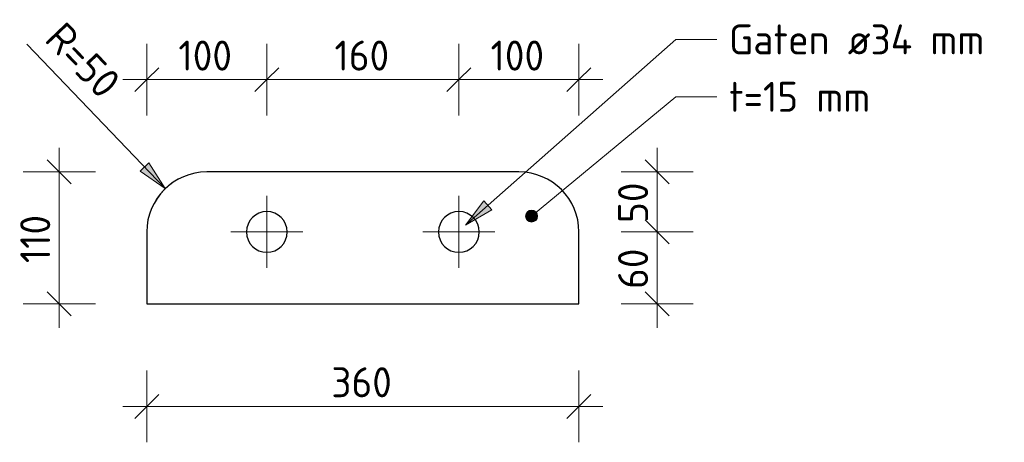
# Model space of a CAD drawing. Header units: millimetres. Extents: x -238433 to -217132, y -48109 to 138642.
# Tile 8 of 14: x -238433 to -237613, y 135852 to 136205. Entities that reach past the tile are written whole.
import ezdxf

# ---------------------------------------------------------------- set-up
doc = ezdxf.new("R2010")
doc.units = ezdxf.units.MM
for name, color, linetype, lineweight in [('N-CO-BC-BETONVORM-G', 50, 'Continuous', 25), ('N-CO-SC-STAALVORM-G', 10, 'Continuous', 25), ('X-XX-AL-CONSTRUCTIELIJN-G-1', 7, 'Continuous', 18), ('X-XX-AL-M', 7, 'Continuous', 18), ('X-XX-AL-M-10', 7, 'Continuous', 18), ('X-XX-AL-T25-1', 250, 'Continuous', 13), ('X-XX-AL-T25-2', 7, 'Continuous', 13)]:
    doc.layers.add(name, color=color, linetype=linetype, lineweight=lineweight)
doc.styles.add('NLCS-ISO', font='NLCS-ISO.ttf', dxfattribs={"height": 25})
doc.dimstyles.new('2_5_NLCS_diagonal', dxfattribs={"dimscale": 304.8, "dimtxt": 25.068874, "dimasz": 0.065617, "dimexe": 0.098425, "dimexo": 0.0625, "dimgap": 0, "dimtad": 1, "dimdec": 0, "dimzin": 0, "dimdsep": 46, "dimtxsty": 'NLCS-ISO', "dimblk1": 'OBLIQUE', "dimblk2": 'OBLIQUE', "dimsah": 1, "dimcen": 0.09, "dimdle": 0.065617, "dimazin": 0, "dimtfac": 1, "dimtdec": 4, "dimtix": 1, "dimtmove": 0, "dimatfit": 3, "dimfxl": 0.098425, "dimfxlon": 1, "dimtvp": 1, "dimtolj": 1, "dimtzin": 0, "dimarcsym": 2})
doc.dimstyles.new('2_5mm_NLCS_arrow_fill', dxfattribs={"dimscale": 304.8, "dimtxt": 25.068874, "dimasz": 0.082021, "dimexe": 0.07874, "dimexo": 0, "dimgap": 0.016404, "dimtad": 1, "dimjust": 3, "dimdec": 0, "dimzin": 0, "dimdsep": 46, "dimtxsty": 'NLCS-ISO', "dimsah": 1, "dimcen": 0.09, "dimazin": 0, "dimtfac": 1, "dimtdec": 4, "dimtix": 1, "dimtmove": 0, "dimatfit": 2, "dimfxl": 1, "dimtvp": 1, "dimtolj": 1, "dimtzin": 0, "dimarcsym": 2})

# ---------------------------------------------------------------- blocks, each defined once
blk = doc.blocks.new('GM_type3 - GM_type3-3483063-Detail type 3 _8 x uitvoeren_')
at = {"layer": 'N-CO-SC-STAALVORM-G'}
for p, q in [((-238017.34, 136077.79), (-238277.34, 136077.79)), ((-238327.34, 136027.79), (-238327.34, 135967.79)), ((-237967.34, 135967.79), (-237967.34, 136027.79)), ((-238327.34, 135967.79), (-237967.34, 135967.79))]:
    blk.add_line(p, q, dxfattribs=at)
for centre, radius, start, end in [((-238277.34, 136027.79), 50, 90, 180), ((-238017.34, 136027.79), 50, 0, 90), ((-238227.34, 136027.79), 17, 90, 270), ((-238227.34, 136027.79), 17, 270, 90), ((-238067.34, 136027.79), 17, 90, 270), ((-238067.34, 136027.79), 17, 270, 90)]:
    blk.add_arc(centre, radius, start, end, dxfattribs=at)
blk = doc.blocks.new('DIMBLOCK1-Detail type 3 _8 x uitvoeren_')
at = {"layer": 'X-XX-AL-M-10'}
blk.add_hatch(color=256, dxfattribs=at).paths.add_polyline_path([(-238311.92, 136063.9), (-238325.6, 136085.42), (-238332.83, 136078.5)], flags=0)
for p, q in [((-238427.2, 136184.26), (-238311.92, 136063.9)), ((-238325.6, 136085.42), (-238332.83, 136078.5)), ((-238311.92, 136063.9), (-238325.6, 136085.42)), ((-238332.83, 136078.5), (-238311.92, 136063.9))]:
    blk.add_line(p, q, dxfattribs=at)
blk.add_arc((-238277.34, 136027.79), 50, 106.26342, 161.26737, dxfattribs=at)
at = {"layer": 'X-XX-AL-M-10', "color": 0, "insert": (-238395.5, 136204.8), "char_height": 25, "width": 86.8424, "attachment_point": 1, "rotation": 313.7654, "line_spacing_factor": 1.135194, "style": 'NLCS-ISO'}
blk.add_mtext('R=50', dxfattribs=at)
blk = doc.blocks.new('DIMBLOCK2-Detail type 3 _8 x uitvoeren_')
at = {"layer": 'X-XX-AL-M-10'}
for p, q in [((-238327.34, 136124.77), (-238327.34, 136184.77)), ((-238227.34, 136124.77), (-238227.34, 136184.77)), ((-238327.34, 136154.77), (-238317.34, 136164.77)), ((-238227.34, 136154.77), (-238217.34, 136164.77)), ((-238347.34, 136154.77), (-238227.34, 136154.77)), ((-238327.34, 136154.77), (-238337.34, 136144.77)), ((-238327.34, 136154.77), (-238327.34, 136124.77)), ((-238227.34, 136154.77), (-238237.34, 136144.77)), ((-238227.34, 136154.77), (-238227.34, 136124.77))]:
    blk.add_line(p, q, dxfattribs=at)
at = {"layer": 'X-XX-AL-M-10', "color": 0, "insert": (-238300.99, 136187.34), "char_height": 25, "width": 56.7597, "attachment_point": 1, "line_spacing_factor": 1.135194, "style": 'NLCS-ISO'}
blk.add_mtext('100', dxfattribs=at)
blk = doc.blocks.new('_Oblique')
at = {"color": 0, "linetype": 'ByBlock', "lineweight": -2}
blk.add_line((-0.5, -0.5), (0.5, 0.5), dxfattribs=at)
blk = doc.blocks.new('DIMBLOCK3-Detail type 3 _8 x uitvoeren_')
at = {"layer": 'X-XX-AL-M-10'}
for p, q in [((-238227.34, 136124.77), (-238227.34, 136184.77)), ((-238067.34, 136124.77), (-238067.34, 136184.77)), ((-238227.34, 136154.77), (-238217.34, 136164.77)), ((-238067.34, 136154.77), (-238057.34, 136164.77)), ((-238227.34, 136154.77), (-238237.34, 136144.77)), ((-238227.34, 136154.77), (-238067.34, 136154.77)), ((-238227.34, 136154.77), (-238227.34, 136124.77)), ((-238067.34, 136154.77), (-238077.34, 136144.77)), ((-238067.34, 136154.77), (-238067.34, 136124.77))]:
    blk.add_line(p, q, dxfattribs=at)
at = {"layer": 'X-XX-AL-M-10', "color": 0, "insert": (-238170.99, 136187.34), "char_height": 25, "width": 56.7597, "attachment_point": 1, "line_spacing_factor": 1.135194, "style": 'NLCS-ISO'}
blk.add_mtext('160', dxfattribs=at)
blk = doc.blocks.new('DIMBLOCK4-Detail type 3 _8 x uitvoeren_')
at = {"layer": 'X-XX-AL-M-10'}
for p, q in [((-238067.34, 136124.77), (-238067.34, 136184.77)), ((-237967.34, 136124.77), (-237967.34, 136184.77)), ((-238067.34, 136154.77), (-238057.34, 136164.77)), ((-237967.34, 136154.77), (-237957.34, 136164.77)), ((-238067.34, 136154.77), (-238077.34, 136144.77)), ((-238067.34, 136154.77), (-237947.34, 136154.77)), ((-238067.34, 136154.77), (-238067.34, 136124.77)), ((-237967.34, 136154.77), (-237977.34, 136144.77)), ((-237967.34, 136154.77), (-237967.34, 136124.77))]:
    blk.add_line(p, q, dxfattribs=at)
at = {"layer": 'X-XX-AL-M-10', "color": 0, "insert": (-238040.99, 136187.34), "char_height": 25, "width": 56.7597, "attachment_point": 1, "line_spacing_factor": 1.135194, "style": 'NLCS-ISO'}
blk.add_mtext('100', dxfattribs=at)
blk = doc.blocks.new('DIMBLOCK5-Detail type 3 _8 x uitvoeren_')
at = {"layer": 'X-XX-AL-M-10'}
for p, q in [((-238327.34, 135912.35), (-238327.34, 135852.35)), ((-238327.34, 135882.35), (-238327.34, 135912.35)), ((-237967.34, 135912.35), (-237967.34, 135852.35)), ((-237967.34, 135882.35), (-237967.34, 135912.35)), ((-238327.34, 135882.35), (-238317.34, 135892.35)), ((-237967.34, 135882.35), (-237957.34, 135892.35)), ((-238347.34, 135882.35), (-237947.34, 135882.35)), ((-238327.34, 135882.35), (-238337.34, 135872.35)), ((-237967.34, 135882.35), (-237977.34, 135872.35))]:
    blk.add_line(p, q, dxfattribs=at)
at = {"layer": 'X-XX-AL-M-10', "color": 0, "insert": (-238173.59, 135914.92), "char_height": 25, "width": 63.0033, "attachment_point": 1, "line_spacing_factor": 1.135194, "style": 'NLCS-ISO'}
blk.add_mtext('360', dxfattribs=at)
blk = doc.blocks.new('DIMBLOCK6-Detail type 3 _8 x uitvoeren_')
at = {"layer": 'X-XX-AL-M-10'}
for p, q in [((-238400.18, 136097.79), (-238400.18, 135947.79)), ((-238400.18, 136077.79), (-238410.18, 136087.79)), ((-238370.18, 136077.79), (-238430.18, 136077.79)), ((-238400.18, 136077.79), (-238390.18, 136067.79)), ((-238400.18, 136077.79), (-238370.18, 136077.79)), ((-238400.18, 135967.79), (-238410.18, 135977.79)), ((-238370.18, 135967.79), (-238430.18, 135967.79)), ((-238400.18, 135967.79), (-238390.18, 135957.79)), ((-238400.18, 135967.79), (-238370.18, 135967.79))]:
    blk.add_line(p, q, dxfattribs=at)
at = {"layer": 'X-XX-AL-M-10', "color": 0, "insert": (-238432.75, 136001.75), "char_height": 25, "width": 50.5161, "attachment_point": 1, "rotation": 90, "line_spacing_factor": 1.135194, "style": 'NLCS-ISO'}
blk.add_mtext('110', dxfattribs=at)
blk = doc.blocks.new('DIMBLOCK7-Detail type 3 _8 x uitvoeren_')
at = {"layer": 'X-XX-AL-M-10'}
for p, q in [((-237902.18, 136097.79), (-237902.18, 136027.79)), ((-237902.18, 136077.79), (-237912.18, 136087.79)), ((-237932.18, 136077.79), (-237872.18, 136077.79)), ((-237902.18, 136077.79), (-237932.18, 136077.79)), ((-237902.18, 136077.79), (-237892.18, 136067.79)), ((-237902.18, 136027.79), (-237912.18, 136037.79)), ((-237932.18, 136027.79), (-237872.18, 136027.79)), ((-237902.18, 136027.79), (-237932.18, 136027.79)), ((-237902.18, 136027.79), (-237892.18, 136017.79))]:
    blk.add_line(p, q, dxfattribs=at)
at = {"layer": 'X-XX-AL-M-10', "color": 0, "insert": (-237934.75, 136035.29), "char_height": 25, "width": 42.0022, "attachment_point": 1, "rotation": 90, "line_spacing_factor": 1.135194, "style": 'NLCS-ISO'}
blk.add_mtext('50', dxfattribs=at)
blk = doc.blocks.new('DIMBLOCK8-Detail type 3 _8 x uitvoeren_')
at = {"layer": 'X-XX-AL-M-10'}
for p, q in [((-237902.18, 136027.79), (-237912.18, 136037.79)), ((-237932.18, 136027.79), (-237872.18, 136027.79)), ((-237902.18, 136027.79), (-237932.18, 136027.79)), ((-237902.18, 136027.79), (-237902.18, 135947.79)), ((-237902.18, 136027.79), (-237892.18, 136017.79)), ((-237902.18, 135967.79), (-237912.18, 135977.79)), ((-237932.18, 135967.79), (-237872.18, 135967.79)), ((-237902.18, 135967.79), (-237932.18, 135967.79)), ((-237902.18, 135967.79), (-237892.18, 135957.79))]:
    blk.add_line(p, q, dxfattribs=at)
at = {"layer": 'X-XX-AL-M-10', "color": 0, "insert": (-237934.75, 135980.29), "char_height": 25, "width": 42.0022, "attachment_point": 1, "rotation": 90, "line_spacing_factor": 1.135194, "style": 'NLCS-ISO'}
blk.add_mtext('60', dxfattribs=at)

msp = doc.modelspace()

# ---------------------------------------------------------------- hatches: boundary and pattern name
at = {"layer": 'X-XX-AL-T25-1'}
msp.add_hatch(color=256, dxfattribs=at).paths.add_polyline_path([(-238061.89, 136033.46), (-238039.84, 136046.27), (-238046.47, 136053.76)], flags=0)
h = msp.add_hatch(color=256, dxfattribs=at)
edge = h.paths.add_edge_path(flags=0)
edge.add_arc((-238006.79, 136040.98), 5, 0, 360)

# ---------------------------------------------------------------- linework, layer by layer
at = {"layer": 'X-XX-AL-CONSTRUCTIELIJN-G-1'}
for p, q in [((-238227.34, 136057.79), (-238227.34, 135997.79)), ((-238067.34, 136057.79), (-238067.34, 135997.79)), ((-238257.34, 136027.79), (-238197.34, 136027.79)), ((-238097.34, 136027.79), (-238037.34, 136027.79))]:
    msp.add_line(p, q, dxfattribs=at)
at = {"layer": 'X-XX-AL-T25-1'}
for p, q in [((-238061.89, 136033.46), (-237886.64, 136188.33)), ((-237886.64, 136188.33), (-237852.35, 136188.33)), ((-238006.79, 136040.98), (-237886.64, 136140.48)), ((-237886.64, 136140.48), (-237852.35, 136140.48)), ((-238046.47, 136053.76), (-238061.89, 136033.46)), ((-238039.84, 136046.27), (-238046.47, 136053.76)), ((-238061.89, 136033.46), (-238039.84, 136046.27))]:
    msp.add_line(p, q, dxfattribs=at)
msp.add_circle((-238006.79, 136040.98), 5, dxfattribs=at)

# ---------------------------------------------------------------- block references
at = {"layer": 'N-CO-BC-BETONVORM-G'}
msp.add_blockref('GM_type3 - GM_type3-3483063-Detail type 3 _8 x uitvoeren_', (0, 0), dxfattribs=at)

# ---------------------------------------------------------------- texts
at = {"layer": 'X-XX-AL-T25-2', "char_height": 25, "attachment_point": 1, "style": 'NLCS-ISO'}
for s, insert, width in [('Gaten ø34 mm', (-237842.35, 136200.83), 271.7721), ('t=15 mm', (-237842.35, 136152.98), 149.9156)]:
    msp.add_mtext(s, dxfattribs=dict(at, insert=insert, width=width))

# ---------------------------------------------------------------- dimensions: what is measured, and where the dimension line sits
at = {"layer": 'X-XX-AL-M'}
dim = msp.add_radius_dim(center=(-238277.34, 136027.79), mpoint=(-238311.92, 136063.9), dimstyle='2_5mm_NLCS_arrow_fill', override={"dimpost": 'R=<>', "dimtix": 0, "dimtofl": 0, "dimatfit": 3}, dxfattribs=at)
dim.commit()
dim.dimension.update_dxf_attribs({"geometry": 'DIMBLOCK1-Detail type 3 _8 x uitvoeren_', "text_midpoint": (-238427.2, 136184.26), "dimtype": 164})
for base, p1, p2, override, picture, middle in [((-238227.34, 136154.77), (-238327.34, 136124.77), (-238227.34, 136124.77), {"dimpost": '<>', "dimfxl": 100}, 'DIMBLOCK2-Detail type 3 _8 x uitvoeren_', (-238277.34, 136167.27)), ((-238067.34, 136154.77), (-238227.34, 136124.77), (-238067.34, 136124.77), {"dimpost": '<>', "dimfxl": 160}, 'DIMBLOCK3-Detail type 3 _8 x uitvoeren_', (-238147.34, 136167.27)), ((-237967.34, 136154.77), (-238067.34, 136124.77), (-237967.34, 136124.77), {"dimpost": '<>', "dimfxl": 100}, 'DIMBLOCK4-Detail type 3 _8 x uitvoeren_', (-238017.34, 136167.27)), ((-237967.34, 135882.35), (-238327.34, 135912.35), (-237967.34, 135912.35), {"dimpost": '<>', "dimfxl": 360}, 'DIMBLOCK5-Detail type 3 _8 x uitvoeren_', (-238147.34, 135894.85))]:
    dim = msp.add_linear_dim(base=base, p1=p1, p2=p2, dimstyle='2_5_NLCS_diagonal', override=override, dxfattribs=at)
    dim.commit()
    dim.dimension.update_dxf_attribs({"geometry": picture, "text_midpoint": middle})
for base, p1, p2, override, picture, middle in [((-238400.18, 135967.79), (-238370.18, 136077.79), (-238370.18, 135967.79), {"dimpost": '<>', "dimfxl": 110}, 'DIMBLOCK6-Detail type 3 _8 x uitvoeren_', (-238412.68, 136022.79)), ((-237902.18, 136027.79), (-237932.18, 136077.79), (-237932.18, 136027.79), {"dimpost": '<>', "dimfxl": 50}, 'DIMBLOCK7-Detail type 3 _8 x uitvoeren_', (-237914.68, 136052.79)), ((-237902.18, 135967.79), (-237932.18, 136027.79), (-237932.18, 135967.79), {"dimpost": '<>', "dimfxl": 60}, 'DIMBLOCK8-Detail type 3 _8 x uitvoeren_', (-237914.68, 135997.79))]:
    dim = msp.add_linear_dim(base=base, p1=p1, p2=p2, angle=90, dimstyle='2_5_NLCS_diagonal', override=override, dxfattribs=at)
    dim.commit()
    dim.dimension.update_dxf_attribs({"geometry": picture, "text_midpoint": middle})

doc.saveas('drawing.dxf')
